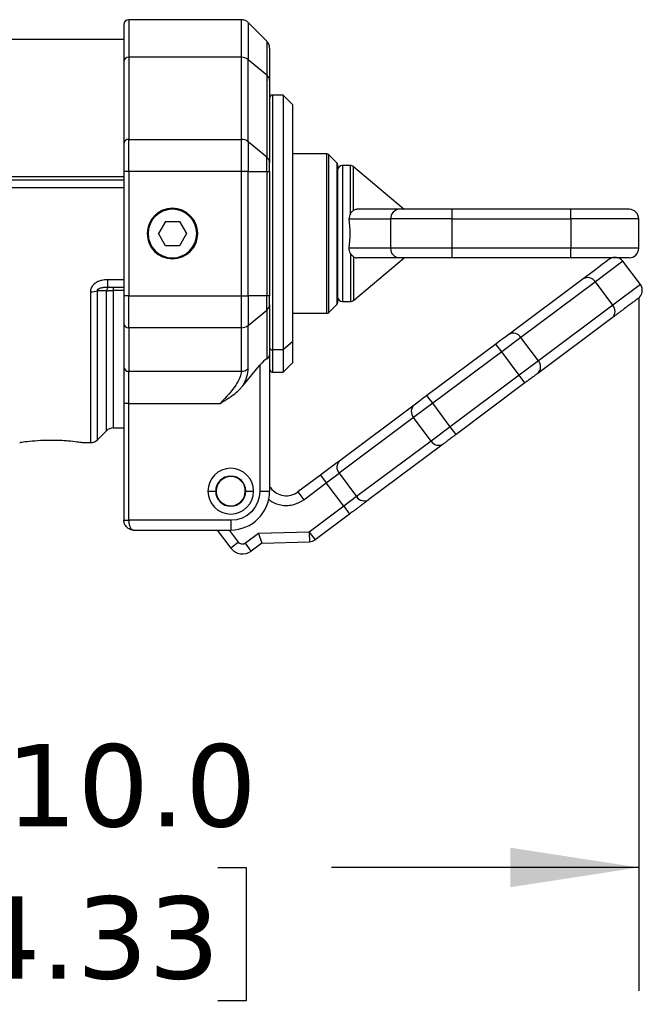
# Model space of a CAD drawing. Header units: millimetres. Extents: x 19 to 819, y 19 to 629.
# Tile 51 of 70: x 469 to 517, y 302 to 378. Entities that reach past the tile are written whole.
import ezdxf

# ---------------------------------------------------------------- set-up
doc = ezdxf.new("R2010")
doc.units = ezdxf.units.MM
doc.header["$LTSCALE"] = 3
doc.linetypes.add('SLD-Solid', pattern=[0])
doc.layers.add('DIMENSIONS', color=140, linetype='SLD-Solid', lineweight=25)
doc.styles.add('SLDTEXTSTYLE0', font='VERDANA.TTF')
doc.dimstyles.new('SLDDIMSTYLE6', dxfattribs={"dimtxt": 6.474023, "dimasz": 9.906, "dimexe": 0, "dimexo": 0.0625, "dimgap": 1.618506, "dimtad": 0, "dimtih": 1, "dimtoh": 1, "dimlfac": 1.333333, "dimrnd": 1e-09, "dimzin": 4, "dimdsep": 46, "dimtxsty": 'SLDTEXTSTYLE0', "dimsah": 1, "dimcen": 0.09, "dimadec": 0, "dimazin": 1, "dimtfac": 1, "dimtofl": 0, "dimtmove": 0, "dimatfit": 3, "dimfxl": 0, "dimfrac": 2, "dimtolj": 1, "dimtzin": 12, "dimarcsym": 0})

# ---------------------------------------------------------------- blocks, each defined once
blk = doc.blocks.new('_D_21')
at = {"layer": 'DIMENSIONS'}
for p, q in [((516.627, 356.526), (516.627, 303.03)), ((434.127, 341.526), (434.127, 303.03)), ((434.127, 312.555), (456.127, 312.555)), ((464.9, 312.555), (462.726, 312.555)), ((462.726, 312.555), (462.726, 302.265)), ((484.138, 312.555), (486.312, 312.555)), ((486.312, 312.555), (486.312, 302.265)), ((516.627, 312.555), (492.912, 312.555)), ((462.726, 302.265), (464.9, 302.265)), ((486.312, 302.265), (484.138, 302.265))]:
    blk.add_line(p, q, dxfattribs=at)
for points in [[(434.127, 312.555), (444.033, 311.031), (444.033, 314.079)], [(516.627, 312.555), (506.721, 314.079), (506.721, 311.031)]]:
    blk.add_solid(points, dxfattribs=at)
at = {"layer": 'DIMENSIONS', "char_height": 6.35, "attachment_point": 1, "style": 'SLDTEXTSTYLE0'}
for s, insert in [('110.0', (462.207, 322.069)), ('4.33', (464.9, 310.331))]:
    blk.add_mtext(s, dxfattribs=dict(at, insert=insert))

msp = doc.modelspace()

# ---------------------------------------------------------------- linework, layer by layer
for p, q in [((485.9412, 377.9614), (477.2519, 377.9614)), ((477.2519, 377.9614), (477.2519, 375.0676)), ((485.9412, 377.9614), (485.9412, 375.0676)), ((487.9072, 376.3061), (486.4716, 377.7417)), ((486.4716, 377.7417), (486.4716, 374.8865)), ((457.7519, 376.4614), (476.8769, 376.4614)), ((487.9072, 376.3061), (487.9072, 373.7026)), ((476.8769, 374.7584), (476.8769, 368.421)), ((477.2519, 375.0676), (477.2519, 368.7302)), ((485.9412, 375.0676), (477.2519, 375.0676)), ((485.9412, 375.0676), (485.9412, 368.7302)), ((486.4716, 368.5491), (486.4716, 374.8865)), ((486.4716, 374.8865), (487.9072, 373.7026)), ((487.9072, 373.7026), (487.9072, 367.3652)), ((488.1269, 373.2653), (488.1269, 366.9279)), ((489.1769, 372.1489), (488.3519, 372.1489)), ((488.3519, 372.1489), (488.3519, 352.4931)), ((489.9269, 371.3989), (489.1769, 372.1489)), ((489.1769, 372.1489), (489.1769, 352.4931)), ((489.9269, 353.1225), (489.9269, 371.3989)), ((477.2519, 366.2564), (477.2519, 368.7302)), ((477.2519, 368.7302), (485.9412, 368.7302)), ((485.9412, 368.7302), (485.9412, 366.2564)), ((486.4716, 368.5491), (486.4716, 366.2564)), ((487.9072, 367.3652), (486.4716, 368.5491)), ((487.9072, 366.2564), (487.9072, 367.3652)), ((492.5337, 367.6114), (489.9269, 367.6114)), ((492.5337, 355.3114), (492.5337, 367.6114)), ((492.6928, 355.3773), (492.6928, 367.5455)), ((493.311, 366.9273), (492.6928, 367.5455)), ((493.311, 366.9273), (493.311, 355.9955)), ((477.2519, 366.2564), (476.8769, 366.2564)), ((476.8769, 366.2564), (476.8769, 356.6665)), ((477.2519, 366.2564), (477.2519, 356.6665)), ((485.9412, 366.2564), (477.2519, 366.2564)), ((485.9412, 366.2564), (485.9412, 356.6665)), ((486.4716, 366.2564), (485.9412, 366.2564)), ((486.4716, 356.6665), (486.4716, 366.2564)), ((486.4716, 366.2564), (487.9072, 366.2564)), ((487.9072, 366.2564), (487.9072, 356.6665)), ((487.9072, 366.2564), (488.1269, 366.2564)), ((488.1269, 366.2564), (488.1269, 356.6665)), ((493.7519, 366.7114), (493.7519, 356.2114)), ((494.3654, 366.7114), (493.7519, 366.7114)), ((494.3654, 362.9949), (494.3654, 366.7114)), ((494.6065, 363.258), (494.6065, 366.6237)), ((494.6065, 366.6237), (498.5241, 363.3364)), ((454.0019, 365.8517), (476.8769, 365.8517)), ((476.8769, 365.5864), (454.3769, 365.5864)), ((476.8769, 365.001), (454.3769, 365.001)), ((498.1514, 363.3364), (494.8558, 363.3364)), ((502.2298, 362.5864), (502.2298, 363.3364)), ((511.3769, 363.3364), (502.2298, 363.3364)), ((511.3769, 362.5864), (511.3769, 363.3364)), ((480.0856, 362.3989), (479.5444, 361.4614)), ((480.0856, 362.3989), (481.1682, 362.3989)), ((481.1682, 362.3989), (481.7094, 361.4614)), ((494.2818, 362.5864), (497.4717, 362.5864)), ((502.2298, 362.5864), (497.4717, 362.5864)), ((497.4717, 362.5864), (497.4717, 360.3364)), ((502.2298, 362.5864), (511.3769, 362.5864)), ((502.2298, 360.3364), (502.2298, 362.5864)), ((516.6269, 362.5864), (511.3769, 362.5864)), ((511.3769, 362.5864), (511.3769, 360.3364)), ((516.6269, 360.3364), (516.6269, 362.5864)), ((478.7519, 361.4614), (478.6769, 361.4614)), ((480.0856, 360.5239), (479.5444, 361.4614)), ((481.7094, 361.4614), (481.1682, 360.5239)), ((482.5769, 361.4614), (482.5019, 361.4614)), ((481.1682, 360.5239), (480.0856, 360.5239)), ((497.4717, 360.3364), (494.2818, 360.3364)), ((502.2298, 360.3364), (497.4717, 360.3364)), ((502.2298, 359.5864), (502.2298, 360.3364)), ((511.3769, 360.3364), (502.2298, 360.3364)), ((511.3769, 359.5864), (511.3769, 360.3364)), ((516.6269, 360.3364), (511.3769, 360.3364)), ((494.3654, 359.9279), (494.3654, 356.2114)), ((494.6065, 359.6648), (494.6065, 356.2991)), ((494.6065, 356.2991), (498.5241, 359.5864)), ((498.1514, 359.5864), (494.8558, 359.5864)), ((511.3769, 359.5864), (502.2298, 359.5864)), ((515.4067, 359.3237), (513.2758, 357.733)), ((516.7526, 357.5207), (515.4067, 359.3237)), ((475.6218, 357.9218), (475.6218, 357.3364)), ((475.6218, 357.9218), (476.8769, 357.9218)), ((512.3327, 357.9649), (506.5871, 353.6757)), ((475.5322, 357.0385), (474.8466, 357.0352)), ((474.8466, 345.5561), (474.8466, 357.0352)), ((475.5322, 346.2417), (475.5322, 357.0385)), ((475.6218, 357.3364), (476.8769, 357.3364)), ((476.0626, 357.3364), (476.0626, 357.0712)), ((476.0626, 357.0712), (476.0626, 346.4614)), ((476.8769, 357.0712), (476.0626, 357.0712)), ((513.2758, 357.733), (507.5302, 353.4439)), ((514.6218, 355.93), (513.2758, 357.733)), ((516.7526, 357.5207), (514.6218, 355.93)), ((474.3162, 345.3364), (474.3162, 356.9741)), ((477.2519, 356.6665), (476.8769, 356.6665)), ((477.2519, 354.1926), (477.2519, 356.6665)), ((477.2519, 356.6665), (485.9412, 356.6665)), ((485.9412, 356.6665), (485.9412, 354.1926)), ((485.9412, 356.6665), (486.4716, 356.6665)), ((486.4716, 356.6665), (486.4716, 354.3737)), ((487.9072, 356.6665), (486.4716, 356.6665)), ((487.9072, 355.5576), (487.9072, 356.6665)), ((488.1269, 356.6665), (487.9072, 356.6665)), ((486.4716, 354.3737), (487.9072, 355.5576)), ((487.9072, 355.5576), (487.9072, 351.7981)), ((488.1269, 355.9949), (488.1269, 352.0774)), ((492.6928, 355.3773), (493.311, 355.9955)), ((493.7519, 356.2114), (494.3654, 356.2114)), ((514.6218, 355.93), (508.8762, 351.6408)), ((489.9269, 355.3114), (492.5337, 355.3114)), ((514.576, 354.9599), (508.8304, 350.6707)), ((476.8769, 354.5018), (476.8769, 351.1445)), ((485.9412, 354.1926), (477.2519, 354.1926)), ((477.2519, 354.1926), (477.2519, 350.8352)), ((485.9412, 354.1926), (485.9412, 350.8352)), ((486.4716, 351.0164), (486.4716, 354.3737)), ((507.5302, 353.4439), (506.0468, 352.3365)), ((508.8762, 351.6408), (507.5302, 353.4439)), ((489.1769, 352.4931), (488.3519, 352.4931)), ((488.3519, 352.4931), (488.3519, 350.7739)), ((489.9269, 353.1225), (489.1769, 352.4931)), ((489.1769, 352.4931), (489.1769, 350.7739)), ((489.9269, 351.5239), (489.9269, 353.1225)), ((505.5982, 352.9375), (500.2776, 348.9657)), ((506.0468, 352.3365), (505.5982, 352.9375)), ((488.1269, 352.0774), (488.1269, 341.5864)), ((506.0468, 352.3365), (500.7263, 348.3647)), ((507.3928, 350.5335), (506.0468, 352.3365)), ((486.0571, 349.7052), (487.3769, 351.3057)), ((487.3769, 351.3057), (487.3769, 341.5864)), ((489.1769, 350.7739), (489.9269, 351.5239)), ((508.8762, 351.6408), (507.3928, 350.5335)), ((477.2519, 350.8352), (485.9412, 350.8352)), ((477.2519, 348.3614), (477.2519, 350.8352)), ((488.3519, 350.7739), (489.1769, 350.7739)), ((507.3928, 350.5335), (502.0723, 346.5617)), ((507.8414, 349.9325), (507.3928, 350.5335)), ((507.8414, 349.9325), (502.5209, 345.9606)), ((500.7263, 348.3647), (500.2776, 348.9657)), ((477.2519, 348.3614), (476.8769, 348.3614)), ((476.8769, 348.3614), (476.8769, 339.3364)), ((477.2519, 348.3614), (484.3126, 348.3614)), ((477.2519, 339.3364), (477.2519, 348.3614)), ((499.2887, 348.2274), (493.5431, 343.9383)), ((500.7263, 348.3647), (499.2429, 347.2573)), ((502.0723, 346.5617), (500.7263, 348.3647)), ((499.2429, 347.2573), (493.4973, 342.9682)), ((500.5889, 345.4543), (499.2429, 347.2573)), ((476.0626, 346.4614), (476.8769, 346.4614)), ((502.0723, 346.5617), (500.5889, 345.4543)), ((502.5209, 345.9606), (502.0723, 346.5617)), ((474.8466, 345.5561), (475.5322, 346.2417)), ((473.66, 345.3468), (473.6814, 345.3436)), ((473.6814, 345.3364), (474.3162, 345.3364)), ((500.5889, 345.4543), (494.8433, 341.1651)), ((501.532, 345.2224), (495.7864, 340.9333)), ((492.0574, 342.8292), (490.3168, 341.5298)), ((492.0574, 342.8292), (492.506, 342.2282)), ((492.506, 342.2282), (493.4952, 342.9666)), ((493.4952, 342.9666), (493.4973, 342.9682)), ((493.4952, 342.9666), (494.8411, 341.1636)), ((493.4973, 342.9682), (494.8433, 341.1651)), ((488.2175, 341.8345), (488.1269, 341.9558)), ((490.7654, 340.9288), (492.506, 342.2282)), ((493.852, 340.4251), (492.506, 342.2282)), ((483.3644, 341.5864), (483.9644, 341.5864)), ((486.2894, 341.5864), (486.8894, 341.5864)), ((487.3769, 341.5864), (488.1269, 341.5864)), ((488.2175, 341.8345), (488.1269, 341.7669)), ((490.3168, 341.5298), (490.7654, 340.9288)), ((494.8411, 341.1636), (493.852, 340.4251)), ((494.8433, 341.1651), (494.8411, 341.1636)), ((493.852, 340.4251), (491.1835, 338.4331)), ((493.852, 340.4251), (494.3007, 339.8241)), ((494.3007, 339.8241), (491.6321, 337.8321)), ((476.8769, 339.3364), (477.2519, 339.3364)), ((485.1269, 339.3364), (477.2519, 339.3364)), ((485.1269, 339.3364), (485.1269, 338.5864)), ((477.6269, 338.5864), (485.1269, 338.5864)), ((484.0907, 338.5864), (485.1321, 337.1914)), ((485.7331, 337.64), (485.0266, 338.5864)), ((487.2625, 338.3138), (486.2579, 337.5639)), ((491.1835, 338.4331), (487.2625, 338.3138)), ((487.2625, 338.3138), (487.5217, 337.5714)), ((491.1835, 338.4331), (491.6321, 337.8321)), ((491.1835, 338.4331), (491.2063, 337.6834)), ((485.7331, 337.64), (485.1321, 337.1914)), ((486.7066, 336.9629), (486.2579, 337.5639)), ((487.5217, 337.5714), (486.7066, 336.9629)), ((487.5217, 337.5714), (491.2063, 337.6834))]:
    msp.add_line(p, q)
at = {"flags": 128}
msp.add_lwpolyline([(468.8438, 345.3468), (468.8867, 345.3508), (468.9148, 345.3584)], dxfattribs=at)
for centre, radius, start, end in [((477.2519, 377.5864), 0.375, 90, 180), ((485.9412, 377.2114), 0.75, 45, 90), ((487.3769, 375.7758), 0.75, 0, 45), ((477.2219, 374.722), 0.3469, 85.038982, 173.980314), ((485.9516, 374.2311), 0.8366, 51.572622, 90.710279), ((487.5567, 373.2527), 0.5703, 1.263552, 52.078017), ((488.3519, 371.9239), 0.225, 90, 180), ((477.2219, 368.3846), 0.3469, 85.038982, 173.980314), ((485.9516, 367.8937), 0.8366, 51.572622, 90.710279), ((487.5567, 366.9153), 0.5703, 1.263552, 52.078017), ((492.5337, 367.3864), 0.225, 45, 90), ((493.1519, 366.7682), 0.225, 0, 45), ((493.7519, 366.3364), 0.375, 90, 180), ((494.3654, 366.3364), 0.375, 50, 90), ((480.6269, 361.4614), 1.95, 0, 180), ((480.6269, 361.4614), 1.875, 0, 180), ((498.1884, 362.6199), 0.7175, 92.952141, 182.675337), ((515.8769, 362.5864), 0.75, 0, 90), ((480.6269, 361.4614), 1.95, 180, 0), ((480.6269, 361.4614), 1.875, 180, 0), ((498.1884, 360.3029), 0.7175, 177.324663, 267.047859), ((515.8769, 360.3364), 0.75, 270, 0), ((514.8057, 358.875), 0.75, 36.741692, 126.741692), ((512.6861, 357.3684), 0.6933, 31.728631, 120.644722), ((474.3461, 359.0457), 2.0718, 269.17313, 283.977714), ((475.8426, 357.0292), 0.3105, 98.377431, 178.284898), ((516.1516, 357.072), 0.75, 306.741692, 36.741692), ((493.7519, 356.5864), 0.375, 180, 270), ((494.3654, 356.5864), 0.375, 270, 310), ((487.5567, 356.0075), 0.5703, 307.921983, 358.736448), ((493.1519, 356.1546), 0.225, 315, 360), ((514.1045, 355.4683), 0.6933, 312.838661, 41.754753), ((492.5337, 355.5364), 0.225, 270, 315), ((477.2219, 354.5382), 0.3469, 186.019686, 274.961018), ((485.9516, 355.0291), 0.8366, 269.289721, 308.427378), ((506.9405, 353.0792), 0.6933, 31.728631, 120.644722), ((488.3353, 352.7018), 0.2093, 185.437056, 274.560406), ((477.2219, 351.1808), 0.3469, 186.019686, 274.961018), ((485.9516, 351.6718), 0.8366, 269.289721, 308.427378), ((488.3519, 350.9989), 0.225, 180, 270), ((508.3589, 351.1791), 0.6933, 312.838661, 41.754753), ((499.7601, 347.719), 0.6933, 132.838661, 221.754753), ((476.0626, 345.7114), 0.75, 90, 135), ((474.3162, 346.0864), 0.75, 270, 315), ((501.1786, 345.8189), 0.6933, 211.728631, 300.644722), ((494.0125, 343.4283), 0.6934, 132.831384, 221.749863), ((494.0146, 343.4299), 0.6933, 132.838661, 221.754753), ((485.1269, 341.5864), 1.7625, 0, 180), ((485.1269, 341.5864), 1.1625, 90, 180), ((485.1269, 341.5864), 1.125, 110.961202, 290.961202), ((485.1269, 341.5864), 1.125, 290.961202, 110.961202), ((485.1269, 341.5864), 1.1625, 0, 90), ((485.1269, 341.5864), 1.7625, 180, 0), ((485.1269, 341.5864), 1.1625, 180, 270), ((485.1269, 341.5864), 3, 270, 0), ((485.1269, 341.5864), 1.1625, 270, 0), ((489.4195, 342.7318), 1.5, 216.741692, 306.741692), ((495.4309, 341.5282), 0.6934, 211.73352, 300.652), ((495.433, 341.5298), 0.6933, 211.72863, 300.644725), ((491.1835, 338.4331), 0.75, 271.741692, 306.741692), ((486.0336, 337.8644), 1.125, 216.741692, 306.741692)]:
    msp.add_arc(centre, radius, start, end)
for centre, major_axis, ratio, start_param, end_param in [((491.8906, 361.4614), (0, 5.25), 0.4663077, 4.4964285, 4.9283495), ((487.3769, 350.7912), (0.7053, 1.0303), 0.2475294, 0.4384528, 1.223851), ((487.3769, 352.0774), (0.75, 0), 0.5266817, 5.4977871, 6.2831853)]:
    msp.add_ellipse(centre, major_axis=major_axis, ratio=ratio, start_param=start_param, end_param=end_param)
for points in [[(476.8769, 377.5864), (476.8769, 377.5864), (476.8769, 376.6004), (476.8769, 374.7584)], [(476.8769, 368.421), (476.8769, 367.9315), (476.8769, 367.1216), (476.8769, 366.2564)], [(488.1269, 366.2564), (488.1269, 366.5248), (488.1269, 366.776), (488.1269, 366.9279)], [(494.6065, 363.258), (494.6802, 363.3091), (494.7642, 363.3364), (494.8558, 363.3364)], [(494.3654, 362.9949), (494.2947, 362.8717), (494.2672, 362.7291), (494.2818, 362.5864)], [(494.3654, 359.9279), (494.2947, 360.0511), (494.2672, 360.1937), (494.2818, 360.3364)], [(494.6065, 359.6648), (494.5246, 359.7215), (494.4312, 359.8133), (494.3654, 359.9279)], [(494.6065, 359.6648), (494.6802, 359.6137), (494.7642, 359.5864), (494.8558, 359.5864)], [(514.357, 359.4761), (514.357, 359.4761), (513.6509, 358.9489), (512.3327, 357.9649)], [(476.8769, 356.6665), (476.8769, 355.8012), (476.8769, 354.9913), (476.8769, 354.5018)], [(488.1269, 355.9949), (488.1269, 356.1468), (488.1269, 356.398), (488.1269, 356.6665)], [(506.5871, 353.6757), (506.3627, 353.5082), (505.993, 353.2322), (505.5982, 352.9375)], [(476.8769, 351.1445), (476.8769, 350.5152), (476.8769, 349.4739), (476.8769, 348.3614)], [(486.0571, 349.7052), (486.3282, 350.2272), (486.4716, 350.6808), (486.4716, 351.0164)], [(500.2776, 348.9657), (499.8829, 348.671), (499.5131, 348.395), (499.2887, 348.2274)], [(493.5411, 343.9368), (493.2045, 343.6855), (492.6498, 343.2714), (492.0574, 342.8292)], [(487.3769, 341.5864), (487.3769, 340.3446), (486.3687, 339.3364), (485.1269, 339.3364)]]:
    msp.add_open_spline(points, degree=3)
for points, knots in [([(488.1269, 375.7758), (488.1269, 375.7751), (488.1269, 375.7738), (488.1269, 375.7629), (488.1269, 375.7456), (488.1269, 375.7211), (488.1269, 375.6897), (488.1269, 375.6513), (488.1269, 375.5689), (488.1269, 375.4088), (488.1269, 375.1195), (488.1269, 374.7551), (488.1269, 374.3942), (488.1269, 374.0739), (488.1269, 373.821), (488.1269, 373.5532), (488.1269, 373.3613), (488.1269, 373.2653)], [0, 0, 0, 0, 0.0367949, 0.0735486, 0.1102793, 0.1470047, 0.1837431, 0.2205123, 0.2573302, 0.3844221, 0.5115605, 0.6357171, 0.7599192, 0.8199701, 0.8799484, 0.9399322, 1, 1, 1, 1]), ([(493.3769, 366.7682), (493.3769, 366.7675), (493.3769, 366.7662), (493.3769, 366.7551), (493.3769, 366.7375), (493.3769, 366.7127), (493.3769, 366.6633), (493.3769, 366.5697), (493.3769, 366.4011), (493.3769, 366.1816), (493.3769, 365.817), (493.3769, 365.2406), (493.3769, 364.392), (493.3769, 363.4409), (493.3769, 362.4518), (493.3769, 361.4614), (493.3769, 360.471), (493.3769, 359.482), (493.3769, 358.5309), (493.3769, 357.6823), (493.3769, 357.1059), (493.3769, 356.7413), (493.3769, 356.5219), (493.3769, 356.3532), (493.3769, 356.2496), (493.3769, 356.191), (493.3769, 356.1603), (493.3769, 356.1565), (493.3769, 356.1546)], [0, 0, 0, 0, 0.0116737, 0.0233258, 0.0349721, 0.046628, 0.0583094, 0.0891936, 0.1201015, 0.1522734, 0.1844691, 0.2501183, 0.3157676, 0.3800526, 0.4417717, 0.5000028, 0.5582339, 0.6199531, 0.6842381, 0.7498874, 0.8155366, 0.8477085, 0.8799042, 0.9107884, 0.9416963, 0.9611377, 0.980548, 1, 1, 1, 1]), ([(494.3654, 362.9949), (494.3983, 363.0522), (494.4371, 363.1032), (494.5211, 363.1925), (494.5655, 363.2297), (494.6065, 363.258)], [0, 0, 0, 0, 0.5, 0.5, 1, 1, 1, 1]), ([(502.2298, 363.3364), (501.3732, 363.3364), (500.5344, 363.3364), (499.0895, 363.3364), (498.5134, 363.3364), (498.1514, 363.3364)], [0, 0, 0, 0, 0.5, 0.5, 1, 1, 1, 1]), ([(515.8769, 363.3364), (515.8769, 363.3364), (515.4028, 363.3364), (513.715, 363.3364), (512.5703, 363.3364), (511.3769, 363.3364)], [0, 0, 0, 0, 0.5, 0.5, 1, 1, 1, 1]), ([(502.2298, 359.5864), (502.17, 359.5864), (502.0508, 359.5864), (501.8724, 359.5864), (501.695, 359.5864), (501.5186, 359.5864), (501.3431, 359.5864), (501.1686, 359.5864), (500.8435, 359.5864), (500.3779, 359.5864), (499.8037, 359.5864), (499.2793, 359.5864), (498.8974, 359.5864), (498.6298, 359.5864), (498.451, 359.5864), (498.2892, 359.5864), (498.1974, 359.5864), (498.1514, 359.5864)], [0, 0, 0, 0, 0.0351256, 0.0701162, 0.1050267, 0.1399126, 0.1748296, 0.2098331, 0.2449782, 0.3724586, 0.5000161, 0.6274965, 0.755054, 0.8164244, 0.8775071, 0.9385998, 1, 1, 1, 1]), ([(515.8769, 359.5864), (515.8763, 359.5864), (515.8752, 359.5864), (515.8658, 359.5864), (515.8509, 359.5864), (515.8298, 359.5864), (515.788, 359.5864), (515.7086, 359.5864), (515.5656, 359.5864), (515.3795, 359.5864), (515.0703, 359.5864), (514.5816, 359.5864), (513.9797, 359.5864), (513.4506, 359.5864), (513.0418, 359.5864), (512.6224, 359.5864), (512.2496, 359.5864), (511.9249, 359.5864), (511.6514, 359.5864), (511.4685, 359.5864), (511.3769, 359.5864)], [0, 0, 0, 0, 0.0233353, 0.0466281, 0.0699098, 0.0932116, 0.1165649, 0.1783006, 0.2400921, 0.3044019, 0.3687678, 0.5000056, 0.6312435, 0.6955534, 0.7599192, 0.821655, 0.8834464, 0.9223093, 0.9611121, 1, 1, 1, 1]), ([(474.3162, 356.9741), (474.3169, 356.9987), (474.3181, 357.0476), (474.3286, 357.1199), (474.3455, 357.1906), (474.3692, 357.2594), (474.3998, 357.3265), (474.4599, 357.4317), (474.5714, 357.5671), (474.7498, 357.7021), (474.9536, 357.805), (475.1683, 357.873), (475.3937, 357.9146), (475.5449, 357.9194), (475.6218, 357.9218)], [0, 0, 0, 0, 0.0423912, 0.084062, 0.1253633, 0.1666557, 0.2083002, 0.2506484, 0.3720979, 0.5007272, 0.6219726, 0.749993, 0.8729229, 1, 1, 1, 1]), ([(474.8466, 357.0352), (474.8326, 357.0834), (474.8496, 357.1307), (474.9359, 357.2107), (475.0031, 357.2432), (475.1593, 357.2926), (475.2461, 357.3094), (475.4309, 357.3315), (475.5255, 357.3364), (475.6218, 357.3364)], [0, 0, 0, 0, 0.25, 0.25, 0.5, 0.5, 0.75, 0.75, 1, 1, 1, 1]), ([(475.5322, 357.0385), (475.5511, 357.0411), (475.5885, 357.0463), (475.6507, 357.0531), (475.7157, 357.0588), (475.7833, 357.0634), (475.8524, 357.067), (475.9224, 357.0694), (475.9926, 357.0709), (476.0394, 357.0711), (476.0626, 357.0712)], [0, 0, 0, 0, 0.1322362, 0.2623621, 0.3903988, 0.5163673, 0.6402892, 0.7621866, 0.8820823, 1, 1, 1, 1]), ([(516.6003, 356.471), (516.5998, 356.4706), (516.5987, 356.4698), (516.5899, 356.4633), (516.5759, 356.4528), (516.5562, 356.4381), (516.5308, 356.4192), (516.4998, 356.396), (516.4333, 356.3464), (516.3041, 356.2499), (516.0707, 356.0757), (515.7768, 355.8563), (515.4858, 355.639), (515.2275, 355.4463), (515.0238, 355.2942), (514.8079, 355.133), (514.6533, 355.0176), (514.576, 354.9599)], [0, 0, 0, 0, 0.0368075, 0.0735734, 0.1103157, 0.1470528, 0.1838029, 0.2205841, 0.2574147, 0.3845302, 0.5116923, 0.6358386, 0.7600303, 0.8200539, 0.8800039, 0.9399596, 1, 1, 1, 1]), ([(485.9412, 350.8352), (485.9412, 350.561), (485.7916, 350.1883), (485.2268, 349.3305), (484.8127, 348.8466), (484.3126, 348.3614)], [0, 0, 0, 0, 0.5, 0.5, 1, 1, 1, 1]), ([(508.8304, 350.6707), (508.8165, 350.6603), (508.7887, 350.6396), (508.7428, 350.6054), (508.6939, 350.5689), (508.6236, 350.5164), (508.5275, 350.4446), (508.4013, 350.3504), (508.2666, 350.2499), (508.1269, 350.1456), (507.9845, 350.0393), (507.8892, 349.9681), (507.8414, 349.9325)], [0, 0, 0, 0, 0.061656, 0.1231264, 0.1846299, 0.2463852, 0.3730858, 0.5000535, 0.6267542, 0.7537219, 0.8767948, 1, 1, 1, 1]), ([(484.3126, 348.3614), (484.4323, 348.4323), (484.6577, 348.5656), (484.9685, 348.7656), (485.3079, 349.0029), (485.6087, 349.2418), (485.8411, 349.4648), (485.9674, 349.5992), (486.0272, 349.6698), (486.0571, 349.7052)], [0, 0, 0, 0, 0.1886533, 0.355007, 0.5008225, 0.7500472, 0.8746382, 0.9371708, 1, 1, 1, 1]), ([(502.5209, 345.9606), (502.4971, 345.9428), (502.4494, 345.9073), (502.3782, 345.8541), (502.3075, 345.8013), (502.2128, 345.7306), (502.0958, 345.6433), (501.9613, 345.5429), (501.8349, 345.4485), (501.7203, 345.363), (501.6173, 345.2861), (501.5605, 345.2436), (501.532, 345.2224)], [0, 0, 0, 0, 0.061656, 0.12312638, 0.18462994, 0.24638515, 0.37308584, 0.50005352, 0.62675422, 0.75372191, 0.8767948, 1, 1, 1, 1]), ([(468.8998, 345.3547), (468.9654, 345.3648), (469.1217, 345.389), (469.7619, 345.4687), (470.5081, 345.521), (471.1569, 345.5353), (471.6483, 345.5305), (472.1237, 345.5107), (472.7061, 345.4694), (473.33, 345.3973), (473.55, 345.3636), (473.66, 345.3468)], [0, 0, 0, 0, 0.1073642, 0.2559394, 0.404317, 0.4790625, 0.553385, 0.6282376, 0.7026204, 0.8512731, 1, 1, 1, 1]), ([(488.0126, 341.0234), (488.0847, 340.9501), (488.2647, 340.767), (488.6493, 340.6059), (489.0932, 340.4886), (489.555, 340.4709), (490.1425, 340.5596), (490.5206, 340.7837), (490.7654, 340.9288)], [0, 0, 0, 0, 0.1026107, 0.2562604, 0.4100447, 0.5636944, 0.7174787, 1, 1, 1, 1]), ([(495.7844, 340.9317), (495.7635, 340.9162), (495.7219, 340.8851), (495.653, 340.8337), (495.5797, 340.779), (495.4743, 340.7002), (495.3301, 340.5926), (495.1406, 340.4512), (494.9386, 340.3004), (494.729, 340.1439), (494.5153, 339.9844), (494.3722, 339.8776), (494.3007, 339.8241)], [0, 0, 0, 0, 0.0616722, 0.1231475, 0.1846448, 0.2463831, 0.3731296, 0.5000539, 0.6268003, 0.7537247, 0.8768182, 1, 1, 1, 1]), ([(477.6269, 338.5864), (477.6031, 338.5871), (477.558, 338.5883), (477.4945, 338.5974), (477.4393, 338.6096), (477.3922, 338.6236), (477.3139, 338.6521), (477.2112, 338.7059), (477.0924, 338.8032), (476.9972, 338.9195), (476.9277, 339.0527), (476.8848, 339.1932), (476.8795, 339.2893), (476.8769, 339.3364)], [0, 0, 0, 0, 0.06402329, 0.12126403, 0.17172199, 0.21539746, 0.25229164, 0.39329821, 0.51797715, 0.64663207, 0.76929137, 0.88677123, 1, 1, 1, 1]), ([(477.2519, 339.3364), (477.2522, 339.313), (477.2529, 339.2659), (477.2583, 339.1953), (477.2669, 339.1251), (477.2789, 339.0558), (477.2944, 338.9884), (477.3134, 338.9235), (477.3357, 338.8619), (477.3691, 338.7877), (477.4192, 338.7058), (477.4818, 338.6404), (477.5528, 338.5957), (477.5996, 338.5898), (477.6269, 338.5864)], [0, 0, 0, 0, 0.0561967, 0.1133341, 0.1715385, 0.2309294, 0.291619, 0.3537129, 0.4173094, 0.4825, 0.6071044, 0.7480814, 0.8528983, 1, 1, 1, 1]), ([(486.2579, 337.5639), (486.1782, 337.5044), (486.0781, 337.479), (485.8813, 337.5076), (485.7926, 337.5604), (485.7331, 337.64)], [0, 0, 0, 0, 0.5, 0.5, 1, 1, 1, 1])]:
    msp.add_open_spline(points, degree=3, knots=knots)

# ---------------------------------------------------------------- dimensions: what is measured, and where the dimension line sits
at = {"layer": 'DIMENSIONS'}
dim = msp.add_linear_dim(base=(516.6269, 312.5546), p1=(434.1269, 345.3364), p2=(516.6269, 360.3364), dimstyle='SLDDIMSTYLE6', dxfattribs=at)
dim.commit()
dim.dimension.update_dxf_attribs({"geometry": '_D_21', "text_midpoint": (474.5192, 312.5546), "dimtype": 160})

doc.saveas('drawing.dxf')
